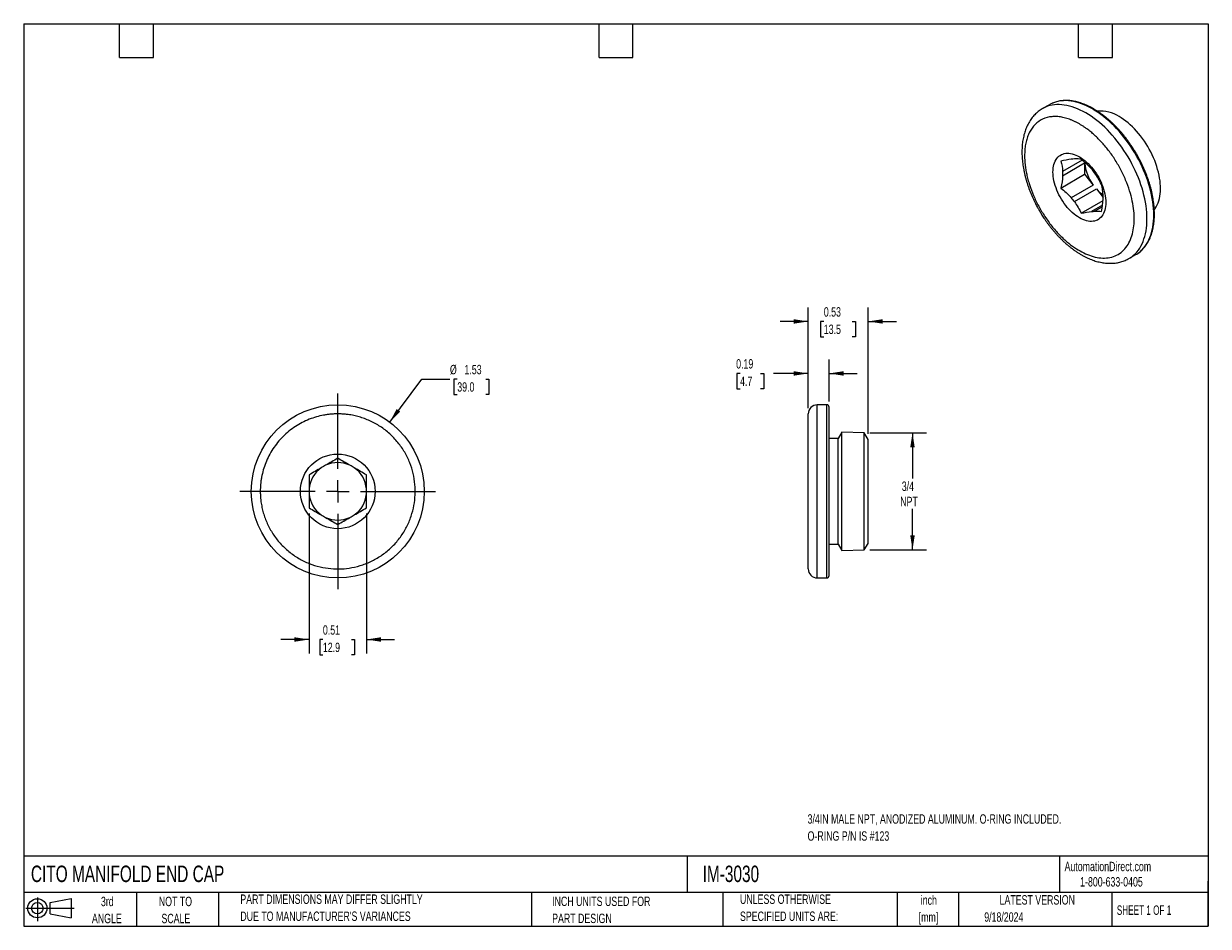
# Model space of a CAD drawing. Header units: inches. Extents: x 0.2 to 10.8, y 0.2 to 8.2.
import ezdxf

# ---------------------------------------------------------------- set-up
doc = ezdxf.new("R2010")
doc.units = ezdxf.units.IN
doc.header["$MEASUREMENT"] = 0
doc.layers.add('TEXT', color=140, linetype='Continuous', lineweight=25)
doc.styles.add('SLDTEXTSTYLE0', font='TXT', dxfattribs={"width": 0.7})
doc.styles.add('SLDTEXTSTYLE1', font='TXT', dxfattribs={"width": 0.65})
doc.dimstyles.new('SLDDIMSTYLE0', dxfattribs={"dimtxt": 0.084961, "dimasz": 0.13, "dimexe": 0, "dimexo": 0.0625, "dimgap": 0.02124, "dimtad": 0, "dimtih": 1, "dimtoh": 1, "dimrnd": 1e-09, "dimdsep": 46, "dimtxsty": 'SLDTEXTSTYLE0', "dimsah": 1, "dimcen": 0.09, "dimadec": 0, "dimazin": 2, "dimtfac": 1, "dimtmove": 0, "dimatfit": 0, "dimfxl": 0, "dimfrac": 2, "dimtolj": 1, "dimtzin": 12, "dimarcsym": 0})
doc.dimstyles.new('SLDDIMSTYLE1', dxfattribs={"dimtxt": 0.084961, "dimasz": 0.13, "dimexe": 0, "dimexo": 0.0625, "dimgap": 0.02124, "dimtad": 0, "dimtih": 1, "dimtoh": 1, "dimrnd": 1e-09, "dimzin": 12, "dimdsep": 46, "dimtxsty": 'SLDTEXTSTYLE0', "dimsah": 1, "dimcen": 0, "dimadec": 0, "dimazin": 3, "dimtfac": 1, "dimtofl": 0, "dimtmove": 0, "dimatfit": 3, "dimfxl": 0, "dimfrac": 2, "dimtolj": 1, "dimtzin": 12, "dimarcsym": 0})
doc.dimstyles.new('SLDDIMSTYLE2', dxfattribs={"dimtxt": 0.084961, "dimasz": 0.13, "dimexe": 0, "dimexo": 0.0625, "dimgap": 0.02124, "dimtad": 0, "dimtih": 1, "dimtoh": 1, "dimrnd": 1e-09, "dimzin": 12, "dimdsep": 46, "dimtxsty": 'SLDTEXTSTYLE0', "dimsah": 1, "dimcen": 0.09, "dimadec": 0, "dimazin": 3, "dimtfac": 1, "dimtofl": 0, "dimtmove": 0, "dimatfit": 3, "dimfxl": 0, "dimfrac": 2, "dimtolj": 1, "dimtzin": 12, "dimarcsym": 0})

# ---------------------------------------------------------------- blocks, each defined once
blk = doc.blocks.new('Block11')
at = {"color": 7, "linetype": 'Continuous', "lineweight": 18}
for p, q in [((0, 0.113), (0.428, 0.113)), ((0.102, 0.209), (0.102, 0)), ((0.216, 0.164), (0.401, 0.198)), ((0.216, 0.063), (0.216, 0.164)), ((0.401, 0.198), (0.401, 0.029)), ((0.216, 0.063), (0.401, 0.029))]:
    blk.add_line(p, q, dxfattribs=at)
for radius in [0.0846, 0.0506]:
    blk.add_circle((0.102, 0.113), radius, dxfattribs=at)
blk = doc.blocks.new('Block12')
at = {"color": 7, "linetype": 'Continuous'}
blk.add_blockref('Block11', (0, 0), dxfattribs=at)
blk = doc.blocks.new('_D')
at = {"color": 7, "linetype": 'Continuous', "lineweight": 0}
for p, q in [((2.78, 3.908), (2.78, 2.667)), ((3.288, 3.908), (3.288, 2.667)), ((2.78, 2.792), (2.53, 2.792)), ((2.902, 2.792), (2.874, 2.792)), ((2.874, 2.792), (2.874, 2.657)), ((3.155, 2.792), (3.183, 2.792)), ((3.183, 2.792), (3.183, 2.657)), ((3.288, 2.792), (3.538, 2.792)), ((2.874, 2.657), (2.902, 2.657)), ((3.183, 2.657), (3.155, 2.657))]:
    blk.add_line(p, q, dxfattribs=at)
at = {"color": 7, "linetype": 'Continuous', "lineweight": 18}
for points in [[(2.78, 2.792), (2.65, 2.812), (2.65, 2.772)], [(3.288, 2.792), (3.418, 2.772), (3.418, 2.812)]]:
    blk.add_solid(points, dxfattribs=at)
at = {"color": 7, "linetype": 'Continuous', "lineweight": 18, "char_height": 0.0833, "attachment_point": 1, "style": 'SLDTEXTSTYLE0'}
for s, insert in [('0.51', (2.902, 2.918)), ('12.9', (2.902, 2.764))]:
    blk.add_mtext(s, dxfattribs=dict(at, insert=insert))
blk = doc.blocks.new('_D_1')
at = {"color": 7, "linetype": 'Continuous', "lineweight": 0}
for p, q in [((3.494, 4.719), (3.778, 5.099)), ((3.778, 5.099), (4.028, 5.099)), ((4.093, 5.099), (4.064, 5.099)), ((4.064, 5.099), (4.064, 4.964)), ((4.345, 5.099), (4.374, 5.099)), ((4.374, 5.099), (4.374, 4.964)), ((4.064, 4.964), (4.093, 4.964)), ((4.374, 4.964), (4.345, 4.964))]:
    blk.add_line(p, q, dxfattribs=at)
at = {"color": 7, "linetype": 'Continuous', "lineweight": 18}
blk.add_solid([(3.494, 4.719), (3.588, 4.811), (3.556, 4.835)], dxfattribs=at)
at = {"color": 7, "linetype": 'Continuous', "lineweight": 18, "char_height": 0.0833, "attachment_point": 1, "style": 'SLDTEXTSTYLE0'}
for s, insert in [('%%c', (4.028, 5.226)), ('1.53', (4.157, 5.226)), ('39.0', (4.093, 5.072))]:
    blk.add_mtext(s, dxfattribs=dict(at, insert=insert))
blk = doc.blocks.new('SW_CENTERMARKSYMBOL_0')
at = {"color": 0, "linetype": 'Continuous', "lineweight": 18}
for p, q in [((0, 0.2), (0, 0.867)), ((-0.2, 0), (-0.867, 0)), ((0, 0), (-0.1, 0)), ((0, 0), (0, 0.1)), ((0, 0), (0, -0.1)), ((0, 0), (0.1, 0)), ((0.2, 0), (0.867, 0)), ((0, -0.2), (0, -0.867))]:
    blk.add_line(p, q, dxfattribs=at)
blk = doc.blocks.new('_D_2')
at = {"color": 7, "linetype": 'Continuous', "lineweight": 0}
for p, q in [((7.751, 4.624), (8.253, 4.624)), ((8.128, 4.624), (8.128, 4.22)), ((8.128, 3.586), (8.128, 3.95)), ((7.751, 3.586), (8.253, 3.586))]:
    blk.add_line(p, q, dxfattribs=at)
at = {"color": 7, "linetype": 'Continuous', "lineweight": 18}
for points in [[(8.128, 4.624), (8.108, 4.494), (8.148, 4.494)], [(8.128, 3.586), (8.148, 3.716), (8.108, 3.716)]]:
    blk.add_solid(points, dxfattribs=at)
at = {"color": 7, "linetype": 'Continuous', "lineweight": 18, "char_height": 0.0833, "attachment_point": 1, "style": 'SLDTEXTSTYLE0'}
for s, insert in [('3/4', (8.033, 4.192)), ('NPT', (8.019, 4.057))]:
    blk.add_mtext(s, dxfattribs=dict(at, insert=insert))
blk = doc.blocks.new('_D_3')
at = {"color": 7, "linetype": 'Continuous', "lineweight": 0}
for p, q in [((7.204, 4.842), (7.204, 5.275)), ((7.389, 4.902), (7.389, 5.275)), ((6.6, 5.15), (6.571, 5.15)), ((6.571, 5.15), (6.571, 5.015)), ((6.782, 5.15), (6.81, 5.15)), ((6.81, 5.15), (6.81, 5.015)), ((7.204, 5.15), (6.897, 5.15)), ((7.389, 5.15), (7.639, 5.15)), ((6.571, 5.015), (6.6, 5.015)), ((6.81, 5.015), (6.782, 5.015))]:
    blk.add_line(p, q, dxfattribs=at)
at = {"color": 7, "linetype": 'Continuous', "lineweight": 18}
for points in [[(7.204, 5.15), (7.074, 5.17), (7.074, 5.13)], [(7.389, 5.15), (7.519, 5.13), (7.519, 5.17)]]:
    blk.add_solid(points, dxfattribs=at)
at = {"color": 7, "linetype": 'Continuous', "lineweight": 18, "char_height": 0.0833, "attachment_point": 1, "style": 'SLDTEXTSTYLE0'}
for s, insert in [('0.19', (6.565, 5.277)), ('4.7', (6.6, 5.123))]:
    blk.add_mtext(s, dxfattribs=dict(at, insert=insert))
blk = doc.blocks.new('_D_4')
at = {"color": 7, "linetype": 'Continuous', "lineweight": 0}
for p, q in [((7.204, 4.842), (7.204, 5.736)), ((7.735, 4.615), (7.735, 5.736)), ((7.204, 5.611), (6.954, 5.611)), ((7.342, 5.611), (7.313, 5.611)), ((7.313, 5.611), (7.313, 5.476)), ((7.594, 5.611), (7.623, 5.611)), ((7.623, 5.611), (7.623, 5.476)), ((7.735, 5.611), (7.985, 5.611)), ((7.313, 5.476), (7.342, 5.476)), ((7.623, 5.476), (7.594, 5.476))]:
    blk.add_line(p, q, dxfattribs=at)
at = {"color": 7, "linetype": 'Continuous', "lineweight": 18}
for points in [[(7.204, 5.611), (7.074, 5.631), (7.074, 5.591)], [(7.735, 5.611), (7.865, 5.591), (7.865, 5.631)]]:
    blk.add_solid(points, dxfattribs=at)
at = {"color": 7, "linetype": 'Continuous', "lineweight": 18, "char_height": 0.0833, "attachment_point": 1, "style": 'SLDTEXTSTYLE0'}
for s, insert in [('0.53', (7.342, 5.737)), ('13.5', (7.342, 5.583))]:
    blk.add_mtext(s, dxfattribs=dict(at, insert=insert))

msp = doc.modelspace()

# ---------------------------------------------------------------- linework, layer by layer
for p, q in [((9.341, 7.532), (9.281, 7.497)), ((9.633, 7.041), (9.459, 6.94)), ((9.459, 6.903), (9.654, 7.016)), ((9.654, 7.016), (9.654, 6.915)), ((9.443, 6.793), (9.654, 6.915)), ((9.654, 6.915), (9.73, 6.82)), ((9.73, 6.82), (9.535, 6.708)), ((9.563, 6.673), (9.758, 6.786)), ((9.758, 6.786), (9.819, 6.71)), ((9.623, 6.57), (9.817, 6.682)), ((9.813, 6.642), (9.714, 6.585)), ((9.742, 6.588), (9.81, 6.627)), ((10.047, 6.169), (10.108, 6.203)), ((7.369, 4.872), (7.284, 4.872)), ((7.284, 3.338), (7.284, 4.872)), ((7.369, 3.338), (7.369, 4.872)), ((7.389, 3.358), (7.389, 4.852)), ((7.501, 4.63), (7.469, 4.574)), ((7.701, 4.624), (7.501, 4.63)), ((7.501, 3.58), (7.501, 4.63)), ((7.735, 4.565), (7.701, 4.624)), ((7.701, 3.586), (7.701, 4.624)), ((7.469, 4.574), (7.389, 4.574)), ((7.469, 3.636), (7.469, 4.574)), ((7.735, 4.105), (7.735, 4.565)), ((7.735, 3.644), (7.735, 4.105)), ((7.389, 3.636), (7.469, 3.636)), ((7.469, 3.636), (7.501, 3.58)), ((7.501, 3.58), (7.701, 3.586)), ((7.701, 3.586), (7.735, 3.644)), ((7.284, 3.338), (7.369, 3.338))]:
    msp.add_line(p, q)
at = {"flags": 128}
for points in [[(10.128, 6.216), (10.133, 6.22), (10.148, 6.232), (10.163, 6.246), (10.177, 6.261), (10.19, 6.278), (10.202, 6.295), (10.213, 6.314), (10.223, 6.333), (10.232, 6.354), (10.24, 6.376), (10.247, 6.399), (10.253, 6.423), (10.258, 6.448), (10.262, 6.473), (10.264, 6.5), (10.266, 6.527), (10.266, 6.554), (10.266, 6.583), (10.264, 6.612), (10.262, 6.641), (10.258, 6.671), (10.253, 6.702), (10.247, 6.732), (10.24, 6.763), (10.232, 6.794), (10.223, 6.826), (10.213, 6.857), (10.202, 6.889), (10.19, 6.92), (10.177, 6.951), (10.163, 6.982), (10.148, 7.013), (10.133, 7.044), (10.116, 7.074), (10.099, 7.104), (10.081, 7.133), (10.062, 7.162), (10.043, 7.19), (10.023, 7.218), (10.002, 7.245), (9.981, 7.271), (9.959, 7.296), (9.937, 7.32), (9.915, 7.344), (9.892, 7.366), (9.868, 7.388), (9.845, 7.408), (9.821, 7.428), (9.797, 7.446), (9.773, 7.463), (9.748, 7.479), (9.724, 7.494), (9.7, 7.507), (9.676, 7.519), (9.651, 7.53), (9.627, 7.54), (9.603, 7.548), (9.58, 7.555), (9.557, 7.56), (9.534, 7.564), (9.511, 7.566), (9.489, 7.568), (9.467, 7.567), (9.446, 7.566), (9.425, 7.563), (9.405, 7.558), (9.386, 7.552), (9.367, 7.545), (9.362, 7.543)], [(10.047, 6.168), (10.056, 6.174), (10.072, 6.185), (10.088, 6.198), (10.103, 6.211), (10.117, 6.226), (10.13, 6.243), (10.142, 6.26), (10.153, 6.279), (10.163, 6.299), (10.172, 6.32), (10.18, 6.342), (10.187, 6.364), (10.193, 6.388), (10.198, 6.413), (10.201, 6.438), (10.204, 6.465), (10.206, 6.492), (10.206, 6.52), (10.206, 6.548), (10.204, 6.577), (10.201, 6.607), (10.198, 6.637), (10.193, 6.667), (10.187, 6.698), (10.18, 6.729), (10.172, 6.76), (10.163, 6.791), (10.153, 6.822), (10.142, 6.854), (10.13, 6.885), (10.117, 6.917), (10.103, 6.948), (10.088, 6.979), (10.072, 7.009), (10.056, 7.039), (10.039, 7.069), (10.021, 7.098), (10.002, 7.127), (9.983, 7.155), (9.963, 7.183), (9.942, 7.21), (9.921, 7.236), (9.899, 7.261), (9.877, 7.286), (9.855, 7.309), (9.832, 7.332), (9.808, 7.353), (9.785, 7.374), (9.761, 7.393), (9.737, 7.411), (9.713, 7.429), (9.688, 7.444), (9.664, 7.459), (9.64, 7.473), (9.615, 7.485), (9.591, 7.495), (9.567, 7.505), (9.543, 7.513), (9.52, 7.52), (9.496, 7.525), (9.473, 7.529), (9.451, 7.532), (9.429, 7.533), (9.407, 7.533), (9.386, 7.531), (9.365, 7.528), (9.345, 7.524), (9.326, 7.518), (9.307, 7.51), (9.289, 7.502), (9.281, 7.497)], [(9.362, 7.543), (9.349, 7.537), (9.341, 7.532)], [(10.272, 6.601), (10.28, 6.613), (10.289, 6.628), (10.298, 6.644), (10.305, 6.662), (10.311, 6.68), (10.316, 6.7), (10.32, 6.72), (10.323, 6.741), (10.325, 6.763), (10.326, 6.786), (10.326, 6.809), (10.324, 6.833), (10.322, 6.857), (10.318, 6.882), (10.314, 6.907), (10.308, 6.933), (10.301, 6.958), (10.294, 6.984), (10.285, 7.01), (10.275, 7.036), (10.265, 7.062), (10.253, 7.087), (10.241, 7.113), (10.227, 7.138), (10.213, 7.162), (10.198, 7.186), (10.183, 7.21), (10.167, 7.233), (10.15, 7.255), (10.132, 7.277), (10.114, 7.297), (10.096, 7.317), (10.077, 7.336), (10.058, 7.354), (10.039, 7.371), (10.019, 7.387), (9.999, 7.401), (9.979, 7.415), (9.959, 7.427)], [(9.842, 6.665), (9.841, 6.647), (9.839, 6.629), (9.837, 6.613), (9.833, 6.597), (9.828, 6.582), (9.822, 6.568), (9.815, 6.556), (9.807, 6.544), (9.799, 6.534), (9.789, 6.525), (9.779, 6.517), (9.767, 6.51), (9.755, 6.505), (9.742, 6.501), (9.729, 6.499), (9.715, 6.498), (9.701, 6.498), (9.686, 6.5), (9.671, 6.503), (9.655, 6.508), (9.639, 6.514), (9.623, 6.521), (9.607, 6.53), (9.591, 6.54), (9.576, 6.551), (9.56, 6.563), (9.544, 6.576), (9.529, 6.591), (9.514, 6.606), (9.5, 6.622), (9.486, 6.639), (9.472, 6.657), (9.46, 6.676), (9.448, 6.695), (9.436, 6.714), (9.426, 6.734), (9.416, 6.755), (9.407, 6.775), (9.4, 6.796), (9.393, 6.816), (9.387, 6.837), (9.382, 6.857), (9.378, 6.877), (9.376, 6.897), (9.374, 6.917), (9.373, 6.935), (9.374, 6.953), (9.376, 6.971), (9.378, 6.987), (9.382, 7.003), (9.387, 7.018), (9.393, 7.032), (9.4, 7.045), (9.407, 7.056), (9.416, 7.066), (9.426, 7.076), (9.436, 7.083), (9.448, 7.09), (9.46, 7.095), (9.472, 7.099), (9.486, 7.101), (9.5, 7.102), (9.514, 7.102), (9.529, 7.1), (9.544, 7.097), (9.56, 7.092), (9.576, 7.086), (9.591, 7.079), (9.607, 7.07), (9.623, 7.061), (9.639, 7.05), (9.655, 7.037), (9.671, 7.024), (9.686, 7.01), (9.701, 6.994), (9.715, 6.978), (9.729, 6.961), (9.742, 6.943), (9.755, 6.925), (9.767, 6.905), (9.779, 6.886), (9.789, 6.866), (9.799, 6.846), (9.807, 6.825), (9.815, 6.805), (9.822, 6.784), (9.828, 6.763), (9.833, 6.743), (9.837, 6.723), (9.839, 6.703), (9.841, 6.684), (9.842, 6.665)], [(10.108, 6.203), (10.116, 6.208), (10.128, 6.216)]]:
    msp.add_lwpolyline(points, dxfattribs=at)
for radius in [0.767, 0.331]:
    msp.add_circle((3.034, 4.105), radius)
for centre, radius, start, end in [((9.794, 7.173), 0.303, 56.8308, 95.0731), ((9.558, 6.948), 0.103, 87.3639, 102.8551), ((9.698, 6.922), 0.24, 175.6015, 184.3985), ((10.047, 7.056), 0.395, 185.7697, 216.6416), ((9.408, 6.688), 0.412, 35.7247, 41.8644), ((10.007, 7.006), 0.332, 221.5081, 235.4483), ((9.579, 6.714), 0.24, 355.6015, 4.3985), ((9.869, 6.948), 0.412, 215.7247, 221.8644), ((9.719, 6.688), 0.103, 267.3639, 282.8551), ((7.284, 4.792), 0.08, 90, 180), ((7.369, 4.852), 0.02, 0, 90), ((3.034, 4.105), 0.255, 125.0759, 174.9241), ((3.034, 4.105), 0.255, 114.9241, 125.0759), ((3.034, 4.105), 0.255, 65.0759, 114.9241), ((3.034, 4.105), 0.255, 54.9241, 65.0759), ((3.034, 4.105), 0.255, 5.0759, 54.9241), ((3.034, 4.105), 0.255, 174.9241, 185.0759), ((3.034, 4.105), 0.255, 354.9241, 5.0759), ((3.034, 4.105), 0.255, 185.0759, 234.9241), ((3.034, 4.105), 0.255, 305.0759, 354.9241), ((3.034, 4.105), 0.255, 234.9241, 245.0759), ((3.034, 4.105), 0.255, 294.9241, 305.0759), ((3.034, 4.105), 0.255, 245.0759, 294.9241), ((7.284, 3.418), 0.08, 180, 270), ((7.369, 3.358), 0.02, 270, 0)]:
    msp.add_arc(centre, radius, start, end)
for points, knots in [([(10.115, 7.093), (10.109, 7.103), (10.101, 7.116), (10.089, 7.136), (10.078, 7.153), (10.065, 7.172), (10.051, 7.193), (10.036, 7.214), (10.021, 7.235), (10.004, 7.256), (9.987, 7.277), (9.969, 7.298), (9.95, 7.318), (9.931, 7.338), (9.912, 7.358), (9.892, 7.376), (9.872, 7.395), (9.852, 7.412), (9.831, 7.429), (9.81, 7.445), (9.789, 7.46), (9.768, 7.474), (9.746, 7.488), (9.725, 7.5), (9.703, 7.512), (9.682, 7.522), (9.66, 7.532), (9.639, 7.54), (9.617, 7.548), (9.596, 7.554), (9.575, 7.559), (9.554, 7.564), (9.533, 7.567), (9.513, 7.569), (9.493, 7.57), (9.473, 7.569), (9.453, 7.568), (9.434, 7.565), (9.415, 7.561), (9.396, 7.556), (9.379, 7.55), (9.368, 7.546), (9.363, 7.543)], [0, 0, 0, 0, 0.029271, 0.040971, 0.06041, 0.080564, 0.102162, 0.124684, 0.147921, 0.171706, 0.19592, 0.220475, 0.245305, 0.27036, 0.295601, 0.320996, 0.34652, 0.372154, 0.397882, 0.42369, 0.449567, 0.475505, 0.501497, 0.527537, 0.55362, 0.579742, 0.6059, 0.632092, 0.658315, 0.684569, 0.710854, 0.737169, 0.763516, 0.789898, 0.816317, 0.84278, 0.869295, 0.895873, 0.922529, 0.94928, 0.976149, 1, 1, 1, 1]), ([(9.281, 7.497), (9.28, 7.496), (9.272, 7.493), (9.26, 7.484), (9.243, 7.472), (9.227, 7.458), (9.212, 7.443), (9.197, 7.427), (9.183, 7.41), (9.17, 7.391), (9.158, 7.371), (9.147, 7.351), (9.138, 7.33), (9.13, 7.309), (9.123, 7.288), (9.116, 7.265), (9.111, 7.242), (9.106, 7.218), (9.103, 7.194), (9.1, 7.169), (9.099, 7.144), (9.098, 7.118), (9.098, 7.091), (9.1, 7.065), (9.102, 7.038), (9.105, 7.01), (9.109, 6.983), (9.114, 6.955), (9.119, 6.927), (9.126, 6.9), (9.133, 6.872), (9.142, 6.844), (9.151, 6.816), (9.16, 6.788), (9.171, 6.761), (9.182, 6.733), (9.194, 6.707), (9.205, 6.681), (9.216, 6.659), (9.226, 6.639), (9.238, 6.618), (9.246, 6.604), (9.251, 6.595)], [0, 0, 0, 0, 0.0043819, 0.0297992, 0.0554, 0.08123, 0.1073389, 0.1337727, 0.1605717, 0.1877679, 0.2153832, 0.2434267, 0.2689515, 0.2946557, 0.3205168, 0.3465106, 0.3726117, 0.3987947, 0.4250361, 0.4513144, 0.4776114, 0.5039116, 0.530199, 0.5564641, 0.5826999, 0.6089011, 0.6350631, 0.6611821, 0.6872544, 0.7132754, 0.7392392, 0.7651371, 0.7909556, 0.8166722, 0.8422481, 0.8676108, 0.8926098, 0.9168808, 0.939264, 0.9570295, 0.973086, 1, 1, 1, 1]), ([(9.607, 7.361), (9.604, 7.363), (9.596, 7.367), (9.585, 7.373), (9.574, 7.379), (9.563, 7.384), (9.552, 7.39), (9.541, 7.394), (9.53, 7.399), (9.507, 7.407), (9.473, 7.418), (9.428, 7.426), (9.384, 7.428), (9.326, 7.423), (9.261, 7.399), (9.209, 7.355), (9.175, 7.308), (9.155, 7.269), (9.14, 7.225), (9.131, 7.187), (9.126, 7.155), (9.124, 7.131), (9.122, 7.106), (9.122, 7.089), (9.122, 7.081)], [0, 0, 0, 0, 0.014596, 0.029169, 0.043727, 0.058279, 0.072831, 0.087391, 0.101968, 0.116568, 0.178321, 0.240093, 0.304421, 0.368767, 0.500004, 0.63124, 0.695568, 0.759914, 0.821668, 0.88344, 0.912607, 0.941715, 0.970826, 1, 1, 1, 1]), ([(9.122, 7.081), (9.122, 7.076), (9.122, 7.068), (9.122, 7.055), (9.123, 7.042), (9.124, 7.029), (9.125, 7.015), (9.127, 6.992), (9.132, 6.959), (9.14, 6.915), (9.151, 6.87), (9.17, 6.807), (9.199, 6.727), (9.245, 6.632), (9.3, 6.541), (9.361, 6.456), (9.427, 6.381), (9.495, 6.317), (9.563, 6.265), (9.63, 6.225), (9.697, 6.195), (9.765, 6.176), (9.832, 6.171), (9.895, 6.179), (9.952, 6.203), (10.001, 6.241), (10.04, 6.291), (10.069, 6.352), (10.086, 6.42), (10.094, 6.493), (10.093, 6.571), (10.082, 6.656), (10.061, 6.747), (10.028, 6.841), (9.986, 6.937), (9.934, 7.03), (9.875, 7.117), (9.82, 7.183), (9.775, 7.23), (9.742, 7.262), (9.708, 7.292), (9.678, 7.315), (9.651, 7.334), (9.629, 7.348), (9.615, 7.357), (9.607, 7.361)], [0, 0, 0, 0, 0.004821, 0.009637, 0.014452, 0.019266, 0.024084, 0.028907, 0.044047, 0.059193, 0.074912, 0.090638, 0.122924, 0.155726, 0.188659, 0.22133, 0.253365, 0.284432, 0.31426, 0.343219, 0.372185, 0.402866, 0.434613, 0.467112, 0.500001, 0.53289, 0.565389, 0.597136, 0.627817, 0.656776, 0.685742, 0.71557, 0.746637, 0.778672, 0.811343, 0.844276, 0.877077, 0.909364, 0.925083, 0.940809, 0.955949, 0.971095, 0.980732, 0.99036, 1, 1, 1, 1]), ([(10.129, 6.217), (10.131, 6.219), (10.139, 6.224), (10.152, 6.235), (10.166, 6.249), (10.18, 6.264), (10.193, 6.28), (10.205, 6.298), (10.216, 6.316), (10.226, 6.335), (10.235, 6.353), (10.242, 6.373), (10.249, 6.393), (10.255, 6.415), (10.26, 6.437), (10.264, 6.459), (10.268, 6.482), (10.27, 6.506), (10.272, 6.531), (10.272, 6.555), (10.272, 6.581), (10.271, 6.607), (10.269, 6.633), (10.266, 6.659), (10.263, 6.686), (10.258, 6.714), (10.253, 6.741), (10.247, 6.768), (10.24, 6.796), (10.232, 6.824), (10.223, 6.852), (10.214, 6.879), (10.204, 6.907), (10.193, 6.934), (10.182, 6.961), (10.17, 6.987), (10.158, 7.013), (10.147, 7.034), (10.137, 7.054), (10.127, 7.072), (10.119, 7.086), (10.115, 7.093)], [0, 0, 0, 0, 0.0135773, 0.0414347, 0.0695629, 0.0979781, 0.1266888, 0.155695, 0.1849879, 0.2113517, 0.2377672, 0.2642248, 0.2907167, 0.3172353, 0.3437733, 0.3703241, 0.3968821, 0.4234425, 0.450001, 0.4765537, 0.5030974, 0.5296298, 0.5561489, 0.5826526, 0.6091389, 0.6356052, 0.6620486, 0.6884652, 0.7148496, 0.7411941, 0.7674877, 0.7937132, 0.8198426, 0.8458282, 0.8715802, 0.8969084, 0.9213301, 0.9443225, 0.9606128, 0.9775703, 1, 1, 1, 1]), ([(9.251, 6.595), (9.257, 6.585), (9.265, 6.571), (9.277, 6.552), (9.287, 6.535), (9.3, 6.516), (9.314, 6.496), (9.33, 6.475), (9.345, 6.454), (9.362, 6.433), (9.38, 6.412), (9.398, 6.391), (9.416, 6.371), (9.436, 6.351), (9.455, 6.331), (9.475, 6.312), (9.496, 6.294), (9.517, 6.277), (9.538, 6.26), (9.559, 6.244), (9.581, 6.229), (9.603, 6.215), (9.625, 6.202), (9.647, 6.189), (9.67, 6.178), (9.692, 6.168), (9.715, 6.159), (9.737, 6.15), (9.76, 6.143), (9.783, 6.138), (9.805, 6.133), (9.827, 6.129), (9.849, 6.127), (9.871, 6.126), (9.893, 6.126), (9.914, 6.127), (9.935, 6.129), (9.955, 6.133), (9.975, 6.138), (9.995, 6.144), (10.014, 6.152), (10.031, 6.16), (10.042, 6.166), (10.047, 6.168)], [0, 0, 0, 0, 0.0283591, 0.0398236, 0.058856, 0.0786084, 0.0997898, 0.121888, 0.1446975, 0.1680547, 0.1918439, 0.2159804, 0.2404006, 0.2650566, 0.2899112, 0.3149353, 0.3401059, 0.3654045, 0.3908159, 0.4163272, 0.4419272, 0.467606, 0.493354, 0.5191616, 0.5450184, 0.5709099, 0.5968231, 0.6227433, 0.6486544, 0.6745392, 0.7003797, 0.7261584, 0.7518595, 0.7774702, 0.8029826, 0.8283949, 0.8537124, 0.8789484, 0.9041242, 0.9292689, 0.9544184, 0.9796145, 1, 1, 1, 1]), ([(3.034, 4.792), (3.029, 4.792), (3.018, 4.792), (3.002, 4.791), (2.987, 4.79), (2.971, 4.789), (2.955, 4.787), (2.94, 4.785), (2.924, 4.783), (2.892, 4.777), (2.844, 4.766), (2.78, 4.744), (2.717, 4.716), (2.637, 4.669), (2.545, 4.594), (2.47, 4.502), (2.423, 4.421), (2.394, 4.359), (2.373, 4.295), (2.36, 4.241), (2.353, 4.199), (2.35, 4.168), (2.347, 4.136), (2.347, 4.115), (2.347, 4.105)], [0, 0, 0, 0, 0.014596, 0.029169, 0.043727, 0.058279, 0.072831, 0.087391, 0.101968, 0.116568, 0.178321, 0.240093, 0.304421, 0.368767, 0.500004, 0.63124, 0.695568, 0.759914, 0.821668, 0.88344, 0.912607, 0.941715, 0.970826, 1, 1, 1, 1]), ([(2.347, 4.105), (2.347, 4.1), (2.347, 4.089), (2.348, 4.074), (2.348, 4.058), (2.35, 4.043), (2.351, 4.027), (2.355, 4.001), (2.361, 3.963), (2.373, 3.915), (2.389, 3.867), (2.415, 3.804), (2.457, 3.727), (2.522, 3.643), (2.599, 3.569), (2.686, 3.509), (2.779, 3.464), (2.875, 3.434), (2.971, 3.418), (3.066, 3.416), (3.161, 3.427), (3.257, 3.452), (3.351, 3.493), (3.441, 3.548), (3.522, 3.617), (3.591, 3.698), (3.646, 3.787), (3.686, 3.882), (3.711, 3.978), (3.722, 4.073), (3.72, 4.168), (3.705, 4.264), (3.675, 4.36), (3.629, 4.453), (3.569, 4.54), (3.496, 4.617), (3.412, 4.682), (3.335, 4.724), (3.271, 4.75), (3.224, 4.766), (3.175, 4.778), (3.133, 4.785), (3.096, 4.789), (3.065, 4.791), (3.044, 4.792), (3.034, 4.792)], [0, 0, 0, 0, 0.004821, 0.009637, 0.014452, 0.019266, 0.024084, 0.028907, 0.044047, 0.059193, 0.074912, 0.090638, 0.122924, 0.155726, 0.188659, 0.22133, 0.253365, 0.284432, 0.31426, 0.343219, 0.372185, 0.402866, 0.434613, 0.467112, 0.500001, 0.53289, 0.565389, 0.597136, 0.627817, 0.656776, 0.685742, 0.71557, 0.746637, 0.778672, 0.811343, 0.844276, 0.877077, 0.909364, 0.925083, 0.940809, 0.955949, 0.971095, 0.980732, 0.99036, 1, 1, 1, 1]), ([(7.204, 3.418), (7.204, 3.418), (7.204, 3.418), (7.204, 3.419), (7.204, 3.423), (7.204, 3.43), (7.204, 3.439), (7.204, 3.454), (7.204, 3.472), (7.204, 3.494), (7.204, 3.52), (7.204, 3.549), (7.204, 3.582), (7.204, 3.619), (7.204, 3.658), (7.204, 3.699), (7.204, 3.743), (7.204, 3.786), (7.204, 3.826), (7.204, 3.864), (7.204, 3.902), (7.204, 3.941), (7.204, 3.982), (7.204, 4.026), (7.204, 4.073), (7.204, 4.12), (7.204, 4.167), (7.204, 4.215), (7.204, 4.263), (7.204, 4.31), (7.204, 4.358), (7.204, 4.405), (7.204, 4.451), (7.204, 4.496), (7.204, 4.538), (7.204, 4.578), (7.204, 4.616), (7.204, 4.65), (7.204, 4.68), (7.204, 4.707), (7.204, 4.731), (7.204, 4.75), (7.204, 4.766), (7.204, 4.778), (7.204, 4.786), (7.204, 4.791), (7.204, 4.791), (7.204, 4.792)], [0, 0, 0, 0, 0.006136, 0.023463, 0.040817, 0.058252, 0.081259, 0.104277, 0.128085, 0.151903, 0.176276, 0.20066, 0.225326, 0.250002, 0.274668, 0.299344, 0.323717, 0.348101, 0.367152, 0.386193, 0.404941, 0.42334, 0.44176, 0.463529, 0.485199, 0.506872, 0.528648, 0.551015, 0.573392, 0.59669, 0.619998, 0.644023, 0.668057, 0.69256, 0.717072, 0.741771, 0.76648, 0.791081, 0.815691, 0.839905, 0.864129, 0.887694, 0.911269, 0.933966, 0.956672, 0.978334, 1, 1, 1, 1])]:
    msp.add_open_spline(points, degree=3, knots=knots)
for points in [[(9.535, 7.048), (9.507, 7.045), (9.476, 7.039), (9.443, 7.032)], [(9.623, 7.049), (9.606, 7.051), (9.587, 7.052), (9.563, 7.051)], [(9.714, 6.963), (9.687, 6.994), (9.656, 7.022), (9.623, 7.049)], [(9.443, 7.032), (9.452, 7.004), (9.457, 6.974), (9.459, 6.94)], [(9.459, 6.903), (9.457, 6.868), (9.452, 6.831), (9.443, 6.793)], [(9.802, 6.825), (9.786, 6.861), (9.766, 6.896), (9.742, 6.929)], [(9.818, 6.733), (9.817, 6.766), (9.811, 6.797), (9.802, 6.825)], [(9.443, 6.793), (9.476, 6.767), (9.507, 6.739), (9.535, 6.708)], [(9.563, 6.673), (9.587, 6.64), (9.606, 6.605), (9.623, 6.57)], [(9.802, 6.586), (9.811, 6.624), (9.817, 6.661), (9.818, 6.696)], [(9.623, 6.57), (9.656, 6.577), (9.687, 6.582), (9.714, 6.585)], [(9.742, 6.588), (9.766, 6.589), (9.786, 6.588), (9.802, 6.586)], [(2.887, 4.313), (2.851, 4.292), (2.815, 4.272), (2.78, 4.251)], [(3.034, 4.398), (2.999, 4.378), (2.963, 4.357), (2.926, 4.336)], [(3.141, 4.336), (3.105, 4.357), (3.069, 4.378), (3.034, 4.398)], [(3.288, 4.251), (3.253, 4.272), (3.217, 4.292), (3.18, 4.313)], [(2.78, 4.251), (2.78, 4.211), (2.78, 4.17), (2.78, 4.127)], [(3.288, 4.127), (3.288, 4.17), (3.288, 4.211), (3.288, 4.251)], [(2.78, 4.082), (2.78, 4.04), (2.78, 3.999), (2.78, 3.958)], [(3.288, 3.958), (3.288, 3.999), (3.288, 4.04), (3.288, 4.082)], [(2.78, 3.958), (2.815, 3.938), (2.851, 3.917), (2.887, 3.896)], [(3.18, 3.896), (3.217, 3.917), (3.253, 3.938), (3.288, 3.958)], [(2.926, 3.874), (2.963, 3.852), (2.999, 3.832), (3.034, 3.811)], [(3.034, 3.811), (3.069, 3.832), (3.105, 3.852), (3.141, 3.874)]]:
    msp.add_open_spline(points, degree=3)
at = {"layer": 'TEXT'}
for p, q in [((0.25, 8.25), (10.75, 8.25)), ((0.25, 8.25), (0.25, 0.25)), ((1.1, 7.95), (1.1, 8.25)), ((1.4, 7.95), (1.4, 8.25)), ((5.35, 7.95), (5.35, 8.25)), ((5.65, 7.95), (5.65, 8.25)), ((9.6, 7.95), (9.6, 8.25)), ((9.9, 7.95), (9.9, 8.25)), ((10.75, 8.25), (10.75, 0.25)), ((1.1, 7.95), (1.4, 7.95)), ((5.35, 7.95), (5.65, 7.95)), ((9.6, 7.95), (9.9, 7.95)), ((10.75, 0.871), (0.25, 0.871)), ((6.132, 0.871), (6.132, 0.55)), ((9.432, 0.871), (9.432, 0.55)), ((10.75, 0.25), (10.75, 0.65)), ((10.75, 0.55), (0.25, 0.55)), ((1.25, 0.55), (1.25, 0.25)), ((1.977, 0.55), (1.977, 0.25)), ((4.75, 0.55), (4.75, 0.25)), ((6.448, 0.55), (6.448, 0.25)), ((7.993, 0.55), (7.993, 0.25)), ((8.536, 0.55), (8.536, 0.25)), ((9.896, 0.55), (9.896, 0.25)), ((0.25, 0.25), (10.75, 0.25))]:
    msp.add_line(p, q, dxfattribs=at)

# ---------------------------------------------------------------- block references
at = {"color": 7, "linetype": 'Continuous', "lineweight": 0}
msp.add_blockref('SW_CENTERMARKSYMBOL_0', (3.034, 4.105), dxfattribs=at)
at = {"layer": 'TEXT'}
msp.add_blockref('Block12', (0.269, 0.297), dxfattribs=at)

# ---------------------------------------------------------------- texts
at = {"color": 7, "linetype": 'Continuous', "lineweight": 0, "char_height": 0.08333, "attachment_point": 1, "style": 'SLDTEXTSTYLE0'}
for s, insert in [('3/4IN MALE NPT, ANODIZED ALUMINUM. O-RING INCLUDED.', (7.198, 1.243)), ('O-RING P/N IS #123', (7.198, 1.092))]:
    msp.add_mtext(s, dxfattribs=dict(at, insert=insert))
at = {"color": 179, "linetype": 'Continuous', "lineweight": 18, "char_height": 0.08333, "attachment_point": 1, "style": 'SLDTEXTSTYLE0'}
for s, insert in [('AutomationDirect.com', (9.476, 0.822)), ('1-800-633-0405', (9.614, 0.686))]:
    msp.add_mtext(s, dxfattribs=dict(at, insert=insert))
at = {"layer": 'TEXT'}
for s, insert, char_height, attachment_point, style in [('CITO MANIFOLD END CAP', (0.314, 0.788), 0.14583, 1, 'SLDTEXTSTYLE0'), ('IM-3030', (6.268, 0.788), 0.1458, 1, 'SLDTEXTSTYLE0'), ('PART DIMENSIONS MAY DIFFER SLIGHTLY', (2.17, 0.532), 0.08333, 1, 'SLDTEXTSTYLE0'), ('UNLESS OTHERWISE', (6.599, 0.532), 0.08333, 1, 'SLDTEXTSTYLE0'), ('inch', (8.273, 0.524), 0.0833, 2, 'SLDTEXTSTYLE0'), ('LATEST VERSION', (9.234, 0.526), 0.08333, 2, 'SLDTEXTSTYLE0'), ('3rd', (0.991, 0.512), 0.0833, 2, 'SLDTEXTSTYLE0'), ('NOT TO', (1.595, 0.512), 0.0833, 2, 'SLDTEXTSTYLE0'), ('INCH UNITS USED FOR', (4.934, 0.513), 0.08333, 1, 'SLDTEXTSTYLE0'), ('SHEET 1 OF 1', (9.939, 0.435), 0.08333, 1, 'SLDTEXTSTYLE1'), ('ANGLE', (0.987, 0.361), 0.0833, 2, 'SLDTEXTSTYLE0'), ('SCALE', (1.599, 0.361), 0.0833, 2, 'SLDTEXTSTYLE0'), ("DUE TO MANUFACTURER'S VARIANCES", (2.17, 0.381), 0.08333, 1, 'SLDTEXTSTYLE0'), ('PART DESIGN', (4.934, 0.362), 0.08333, 1, 'SLDTEXTSTYLE0'), ('SPECIFIED UNITS ARE:', (6.599, 0.381), 0.08333, 1, 'SLDTEXTSTYLE0'), ('[mm]', (8.27, 0.373), 0.0833, 2, 'SLDTEXTSTYLE0'), ('9/18/2024', (8.764, 0.374), 0.0833, 1, 'SLDTEXTSTYLE0')]:
    msp.add_mtext(s, dxfattribs=dict(at, insert=insert, char_height=char_height, attachment_point=attachment_point, style=style))

# ---------------------------------------------------------------- dimensions: what is measured, and where the dimension line sits
at = {"color": 7, "linetype": 'Continuous', "lineweight": 18}
dim = msp.add_linear_dim(base=(7.735, 5.611), p1=(7.204, 4.792), p2=(7.735, 4.565), dimstyle='SLDDIMSTYLE0', dxfattribs=at)
dim.commit()
dim.dimension.update_dxf_attribs({"geometry": '_D_4', "text_midpoint": (7.468, 5.611), "dimtype": 160})
for base, p1, p2, angle, picture, middle in [((7.203755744, 5.150466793), (7.388755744, 4.851789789), (7.203755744, 4.791789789), 0, '_D_3', (6.690739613, 5.150466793)), ((2.78, 2.792), (3.288, 3.958), (2.78, 3.958), 360, '_D', (3.028, 2.792))]:
    dim = msp.add_linear_dim(base=base, p1=p1, p2=p2, angle=angle, dimstyle='SLDDIMSTYLE0', dxfattribs=at)
    dim.commit()
    dim.dimension.update_dxf_attribs({"geometry": picture, "text_midpoint": middle, "dimtype": 160})
dim = msp.add_diameter_dim_2p(p1=(2.574, 3.491), p2=(3.494, 4.719), dimstyle='SLDDIMSTYLE1', dxfattribs=at)
dim.commit()
dim.dimension.update_dxf_attribs({"geometry": '_D_1', "text_midpoint": (4.219, 5.099), "dimtype": 163})
dim = msp.add_linear_dim(base=(8.128, 3.586), p1=(7.701, 4.624), p2=(7.701, 3.586), angle=90, text='3/4\\PNPT', dimstyle='SLDDIMSTYLE2', dxfattribs=at)
dim.commit()
dim.dimension.update_dxf_attribs({"geometry": '_D_2', "text_midpoint": (8.128, 4.085), "dimtype": 160})

doc.saveas('drawing.dxf')
